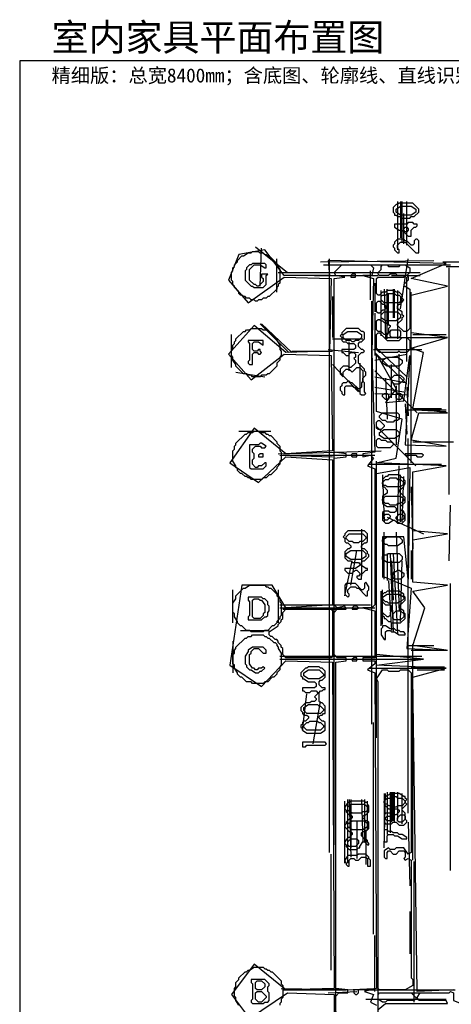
# Model space of a CAD drawing. Header units: millimetres. Extents: x -171 to 29168, y -21389 to 9617.
# Tile 56 of 60: x 20432 to 22706, y 2639 to 7830. Entities that reach past the tile are written whole.
import ezdxf

# ---------------------------------------------------------------- set-up
doc = ezdxf.new("R2010")
doc.units = ezdxf.units.MM
for name, color, linetype in [('REFERENCE_FRAME', 3, 'Continuous'), ('REFERENCE_TEXT', 2, 'Continuous'), ('TRACE_CONTOUR_FINE', 8, 'Continuous'), ('TRACE_CONTOUR_MAJOR', 7, 'Continuous'), ('TRACE_DARK_PIXELS', 250, 'Continuous'), ('TRACE_STRAIGHT_LINES', 4, 'Continuous')]:
    doc.layers.add(name, color=color, linetype=linetype)
doc.styles.add('CHINESE', font='simhei.ttf')

msp = doc.modelspace()

# ---------------------------------------------------------------- linework, layer by layer
at = {"layer": 'REFERENCE_FRAME'}
msp.add_lwpolyline([(20432, -168), (29168, -168), (29168, 7612.5), (20432, 7612.5)], close=True, dxfattribs=at)
at = {"layer": 'TRACE_CONTOUR_FINE'}
for points in [[(22455.2, 6728), (22463.1, 6735.9), (22471.1, 6735.9), (22479.1, 6728), (22479.1, 6720), (22471.1, 6712), (22463.1, 6712), (22455.2, 6720)], [(22176.5, 6481.1), (22176.5, 6473.2), (22200.4, 6473.2), (22200.4, 6489.1), (22184.5, 6489.1)], [(22343.7, 5852.1), (22351.7, 5860.1), (22367.6, 5860.1), (22375.5, 5852.1), (22375.5, 5836.2), (22367.6, 5828.2), (22359.6, 5828.2), (22343.7, 5844.2)], [(22415.4, 5852.1), (22423.3, 5860.1), (22439.2, 5860.1), (22447.2, 5852.1), (22447.2, 5836.2), (22439.2, 5828.2), (22423.3, 5828.2), (22415.4, 5836.2)], [(21690.8, 5533.6), (21690.8, 5525.7), (21714.7, 5525.7), (21714.7, 5541.6), (21698.8, 5541.6)], [(22176.5, 5533.6), (22184.5, 5525.7), (22208.3, 5525.7), (22208.3, 5541.6), (22184.5, 5541.6)], [(22463.1, 5541.6), (22463.1, 5533.6), (22518.9, 5533.6), (22526.8, 5525.7), (22550.7, 5525.7), (22558.7, 5533.6), (22550.7, 5541.6)], [(22351.7, 5199.2), (22351.7, 5215.2), (22359.6, 5223.1), (22375.5, 5223.1), (22383.5, 5215.2), (22383.5, 5207.2), (22367.6, 5191.3), (22359.6, 5191.3)], [(22415.4, 5207.2), (22431.3, 5223.1), (22447.2, 5223.1), (22455.2, 5215.2), (22455.2, 5199.2), (22447.2, 5191.3), (22423.3, 5191.3), (22415.4, 5199.2)], [(22184.5, 4721.5), (22208.3, 4721.5), (22216.3, 4729.5), (22208.3, 4737.4), (22192.4, 4737.4), (22184.5, 4729.5)], [(22184.5, 4458.8), (22184.5, 4450.8), (22208.3, 4450.8), (22208.3, 4466.7), (22192.4, 4466.7)], [(22359.6, 3622.7), (22367.6, 3630.7), (22383.5, 3630.7), (22391.5, 3622.7), (22391.5, 3614.8), (22383.5, 3606.8), (22367.6, 3606.8), (22359.6, 3614.8)], [(22192.4, 2715.1), (22192.4, 2699.1), (22200.4, 2691.2), (22208.3, 2691.2), (22216.3, 2699.1), (22216.3, 2715.1)]]:
    msp.add_lwpolyline(points, close=True, dxfattribs=at)
at = {"layer": 'TRACE_CONTOUR_MAJOR'}
for points in [[(22399.4, 6839.4), (22399.4, 6815.5), (22407.4, 6807.6), (22407.4, 6799.6), (22415.4, 6799.6), (22423.3, 6791.7), (22439.2, 6791.7), (22447.2, 6783.7), (22487, 6783.7), (22495, 6791.7), (22510.9, 6791.7), (22534.8, 6815.5), (22534.8, 6831.5), (22502.9, 6863.3), (22431.3, 6863.3), (22423.3, 6855.4), (22415.4, 6855.4)], [(22415.4, 6831.5), (22439.2, 6847.4), (22495, 6847.4), (22518.9, 6831.5), (22518.9, 6815.5), (22495, 6799.6), (22439.2, 6799.6), (22415.4, 6815.5)], [(22526.8, 6751.8), (22510.9, 6751.8), (22502.9, 6759.8), (22479.1, 6759.8), (22471.1, 6751.8), (22407.4, 6751.8), (22407.4, 6735.9), (22431.3, 6720), (22447.2, 6720), (22479.1, 6688.2), (22495, 6688.2), (22495, 6720), (22510.9, 6735.9), (22518.9, 6735.9), (22526.8, 6743.9)], [(22399.4, 6640.4), (22399.4, 6632.4), (22407.4, 6624.5), (22407.4, 6616.5), (22423.3, 6600.6), (22431.3, 6600.6), (22431.3, 6616.5), (22423.3, 6624.5), (22423.3, 6640.4), (22439.2, 6656.3), (22463.1, 6656.3), (22518.9, 6600.6), (22534.8, 6600.6), (22534.8, 6664.3), (22526.8, 6672.2), (22518.9, 6672.2), (22510.9, 6664.3), (22510.9, 6648.3), (22502.9, 6640.4), (22495, 6640.4), (22471.1, 6664.3), (22463.1, 6664.3), (22455.2, 6672.2), (22423.3, 6672.2), (22407.4, 6656.3), (22407.4, 6648.3)], [(21659, 6608.5), (21690.8, 6608.5), (21698.8, 6600.6), (21714.7, 6600.6), (21722.7, 6592.6), (21730.6, 6592.6), (21738.6, 6584.6), (21746.5, 6584.6), (21786.4, 6544.8), (21786.4, 6536.9), (21802.3, 6513), (21802.3, 6441.3), (21794.3, 6433.4), (21794.3, 6425.4), (21786.4, 6417.4), (21786.4, 6409.5), (21746.5, 6369.7), (21738.6, 6369.7), (21730.6, 6361.7), (21714.7, 6361.7), (21706.7, 6353.7), (21690.8, 6353.7), (21682.8, 6345.8), (21674.9, 6345.8), (21666.9, 6353.7), (21651, 6353.7), (21643, 6361.7), (21627.1, 6361.7), (21619.1, 6369.7), (21611.2, 6369.7), (21603.2, 6377.6), (21595.3, 6377.6), (21587.3, 6385.6), (21587.3, 6393.6), (21563.4, 6417.4), (21563.4, 6425.4), (21555.5, 6433.4), (21555.5, 6449.3), (21547.5, 6457.3), (21547.5, 6497.1), (21555.5, 6505), (21555.5, 6520.9), (21563.4, 6528.9), (21563.4, 6536.9), (21579.3, 6552.8), (21579.3, 6560.8), (21603.2, 6584.6), (21611.2, 6584.6), (21635.1, 6600.6), (21651, 6600.6)], [(21643, 6536.9), (21627.1, 6520.9), (21627.1, 6513), (21619.1, 6505), (21619.1, 6457.3), (21651, 6425.4), (21659, 6425.4), (21666.9, 6417.4), (21714.7, 6417.4), (21730.6, 6433.4), (21730.6, 6481.1), (21738.6, 6489.1), (21706.7, 6489.1), (21706.7, 6473.2), (21714.7, 6465.2), (21714.7, 6449.3), (21690.8, 6425.4), (21682.8, 6425.4), (21674.9, 6433.4), (21666.9, 6433.4), (21643, 6457.3), (21643, 6513), (21666.9, 6536.9), (21698.8, 6536.9), (21722.7, 6520.9), (21730.6, 6520.9), (21730.6, 6536.9), (21722.7, 6544.8), (21659, 6544.8), (21651, 6536.9)], [(22319.8, 6489.1), (22319.8, 6497.1), (22335.7, 6513), (22335.7, 6528.9), (22343.7, 6536.9), (22367.6, 6536.9), (22375.5, 6528.9), (22431.3, 6528.9), (22439.2, 6536.9), (22463.1, 6536.9), (22487, 6520.9), (22487, 6497.1), (22471.1, 6481.1), (22423.3, 6481.1), (22415.4, 6489.1), (22383.5, 6489.1), (22375.5, 6481.1), (22327.8, 6481.1)], [(22319.8, 6473.2), (22455.2, 6473.2), (22463.1, 6481.1), (22471.1, 6481.1), (22479.1, 6473.2), (22479.1, 6457.3), (22455.2, 6433.4), (22455.2, 6425.4), (22463.1, 6425.4), (22487, 6409.5), (22487, 6202.5), (22471.1, 6186.5), (22455.2, 6186.5), (22423.3, 6218.4), (22423.3, 6226.4), (22447.2, 6250.2), (22447.2, 6258.2), (22455.2, 6266.2), (22447.2, 6274.1), (22447.2, 6290), (22423.3, 6306), (22423.3, 6321.9), (22431.3, 6329.9), (22439.2, 6329.9), (22455.2, 6353.7), (22447.2, 6361.7), (22447.2, 6377.6), (22431.3, 6393.6), (22415.4, 6393.6), (22407.4, 6401.5), (22367.6, 6401.5), (22359.6, 6393.6), (22343.7, 6393.6), (22327.8, 6377.6), (22319.8, 6377.6), (22311.8, 6385.6), (22311.8, 6465.2)], [(22335.7, 6369.7), (22343.7, 6377.6), (22359.6, 6377.6), (22367.6, 6385.6), (22407.4, 6385.6), (22415.4, 6377.6), (22431.3, 6377.6), (22439.2, 6369.7), (22439.2, 6345.8), (22431.3, 6337.8), (22351.7, 6337.8), (22335.7, 6353.7)], [(22319.8, 6345.8), (22327.8, 6345.8), (22343.7, 6329.9), (22351.7, 6329.9), (22359.6, 6321.9), (22359.6, 6306), (22351.7, 6298), (22343.7, 6298), (22327.8, 6282.1), (22319.8, 6282.1), (22311.8, 6290), (22311.8, 6337.8)], [(22335.7, 6274.1), (22351.7, 6290), (22423.3, 6290), (22439.2, 6274.1), (22439.2, 6258.2), (22415.4, 6242.3), (22359.6, 6242.3), (22335.7, 6258.2)], [(22319.8, 6250.2), (22327.8, 6250.2), (22335.7, 6242.3), (22343.7, 6242.3), (22351.7, 6234.3), (22359.6, 6234.3), (22383.5, 6218.4), (22383.5, 6210.4), (22375.5, 6202.5), (22375.5, 6178.6), (22367.6, 6170.6), (22351.7, 6170.6), (22335.7, 6186.5), (22319.8, 6186.5), (22311.8, 6194.5), (22311.8, 6242.3)], [(21627.1, 6194.5), (21643, 6194.5), (21651, 6202.5), (21706.7, 6202.5), (21714.7, 6194.5), (21730.6, 6194.5), (21738.6, 6186.5), (21746.5, 6186.5), (21786.4, 6146.7), (21786.4, 6138.8), (21802.3, 6114.9), (21802.3, 6091), (21810.2, 6083), (21810.2, 6059.1), (21802.3, 6051.2), (21802.3, 6035.3), (21786.4, 6019.3), (21786.4, 6003.4), (21746.5, 5963.6), (21738.6, 5963.6), (21730.6, 5955.6), (21706.7, 5955.6), (21698.8, 5947.7), (21659, 5947.7), (21651, 5955.6), (21635.1, 5955.6), (21627.1, 5963.6), (21611.2, 5963.6), (21571.4, 6003.4), (21571.4, 6011.4), (21555.5, 6035.3), (21555.5, 6051.2), (21547.5, 6059.1), (21547.5, 6091), (21555.5, 6099), (21555.5, 6114.9), (21563.4, 6122.8), (21563.4, 6130.8), (21571.4, 6138.8), (21571.4, 6146.7), (21611.2, 6186.5), (21619.1, 6186.5)], [(22152.6, 6202.5), (22128.7, 6178.6), (22128.7, 6170.6), (22120.8, 6162.7), (22128.7, 6154.7), (22128.7, 6138.8), (22136.7, 6130.8), (22152.6, 6130.8), (22160.6, 6122.8), (22192.4, 6122.8), (22200.4, 6114.9), (22200.4, 6099), (22192.4, 6091), (22128.7, 6091), (22128.7, 6075.1), (22136.7, 6075.1), (22152.6, 6059.1), (22168.5, 6059.1), (22168.5, 6067.1), (22176.5, 6075.1), (22192.4, 6075.1), (22200.4, 6067.1), (22200.4, 6051.2), (22192.4, 6043.2), (22200.4, 6035.3), (22200.4, 6019.3), (22176.5, 5995.5), (22168.5, 5995.5), (22160.6, 6003.4), (22136.7, 6003.4), (22120.8, 5987.5), (22120.8, 5963.6), (22136.7, 5947.7), (22136.7, 5971.6), (22152.6, 5987.5), (22168.5, 5987.5), (22184.5, 5971.6), (22208.3, 5995.5), (22224.3, 5995.5), (22240.2, 5979.5), (22240.2, 5923.8), (22232.2, 5915.8), (22232.2, 5891.9), (22224.3, 5884), (22216.3, 5884), (22184.5, 5915.8), (22176.5, 5915.8), (22168.5, 5923.8), (22160.6, 5923.8), (22152.6, 5915.8), (22136.7, 5915.8), (22128.7, 5907.9), (22128.7, 5899.9), (22120.8, 5891.9), (22120.8, 5876), (22128.7, 5868.1), (22128.7, 5860.1), (22136.7, 5852.1), (22144.6, 5852.1), (22144.6, 5891.9), (22152.6, 5899.9), (22184.5, 5899.9), (22192.4, 5891.9), (22200.4, 5891.9), (22224.3, 5868.1), (22224.3, 5860.1), (22232.2, 5852.1), (22248.2, 5852.1), (22256.1, 5860.1), (22248.2, 5868.1), (22248.2, 5915.8), (22240.2, 5923.8), (22240.2, 5939.7), (22256.1, 5955.6), (22256.1, 5971.6), (22248.2, 5979.5), (22248.2, 5987.5), (22216.3, 6019.3), (22216.3, 6059.1), (22232.2, 6075.1), (22240.2, 6075.1), (22248.2, 6083), (22240.2, 6091), (22232.2, 6091), (22216.3, 6106.9), (22216.3, 6122.8), (22224.3, 6130.8), (22232.2, 6130.8), (22248.2, 6146.7), (22248.2, 6178.6), (22240.2, 6186.5), (22232.2, 6186.5), (22216.3, 6202.5)], [(22136.7, 6170.6), (22160.6, 6186.5), (22208.3, 6186.5), (22232.2, 6170.6), (22232.2, 6154.7), (22216.3, 6138.8), (22200.4, 6138.8), (22192.4, 6130.8), (22184.5, 6130.8), (22176.5, 6138.8), (22152.6, 6138.8), (22136.7, 6154.7)], [(22311.8, 6170.6), (22319.8, 6178.6), (22327.8, 6178.6), (22367.6, 6138.8), (22431.3, 6138.8), (22447.2, 6154.7), (22471.1, 6154.7), (22487, 6138.8), (22487, 6091), (22471.1, 6075.1), (22439.2, 6075.1), (22431.3, 6083), (22423.3, 6075.1), (22327.8, 6075.1), (22311.8, 6091)], [(22383.5, 6186.5), (22391.5, 6194.5), (22431.3, 6194.5), (22439.2, 6186.5), (22439.2, 6162.7), (22431.3, 6154.7), (22391.5, 6154.7), (22383.5, 6162.7)], [(21714.7, 6138.8), (21635.1, 6138.8), (21635.1, 6130.8), (21643, 6122.8), (21643, 6035.3), (21635.1, 6027.3), (21635.1, 6019.3), (21643, 6011.4), (21659, 6011.4), (21659, 6067.1), (21666.9, 6075.1), (21682.8, 6075.1), (21690.8, 6067.1), (21698.8, 6067.1), (21706.7, 6075.1), (21698.8, 6083), (21698.8, 6091), (21690.8, 6091), (21682.8, 6083), (21666.9, 6083), (21659, 6091), (21659, 6122.8), (21666.9, 6130.8), (21690.8, 6130.8), (21714.7, 6114.9)], [(22343.7, 6035.3), (22367.6, 6051.2), (22423.3, 6051.2), (22447.2, 6035.3), (22447.2, 6019.3), (22431.3, 6003.4), (22367.6, 6003.4), (22343.7, 6019.3)], [(22391.5, 5923.8), (22391.5, 5939.7), (22407.4, 5955.6), (22439.2, 5955.6), (22455.2, 5939.7), (22455.2, 5931.8), (22431.3, 5907.9), (22407.4, 5907.9)], [(22311.8, 5708.8), (22319.8, 5716.8), (22327.8, 5716.8), (22351.7, 5692.9), (22351.7, 5684.9), (22335.7, 5669), (22319.8, 5669), (22311.8, 5677)], [(22327.8, 5740.7), (22343.7, 5756.6), (22423.3, 5756.6), (22431.3, 5748.6), (22431.3, 5724.7), (22423.3, 5716.8), (22407.4, 5716.8), (22399.4, 5708.8), (22367.6, 5708.8), (22359.6, 5716.8), (22343.7, 5716.8), (22327.8, 5732.7)], [(21666.9, 5661), (21690.8, 5661), (21698.8, 5653.1), (21722.7, 5653.1), (21730.6, 5645.1), (21738.6, 5645.1), (21746.5, 5637.2), (21754.5, 5637.2), (21786.4, 5605.3), (21786.4, 5597.3), (21802.3, 5581.4), (21802.3, 5557.5), (21810.2, 5549.6), (21810.2, 5509.8), (21802.3, 5501.8), (21802.3, 5485.9), (21786.4, 5470), (21786.4, 5462), (21754.5, 5430.1), (21746.5, 5430.1), (21730.6, 5414.2), (21714.7, 5414.2), (21706.7, 5406.3), (21651, 5406.3), (21643, 5414.2), (21635.1, 5414.2), (21627.1, 5422.2), (21619.1, 5422.2), (21603.2, 5438.1), (21595.3, 5438.1), (21579.3, 5454), (21579.3, 5462), (21571.4, 5470), (21571.4, 5477.9), (21555.5, 5501.8), (21555.5, 5557.5), (21563.4, 5565.5), (21563.4, 5581.4), (21571.4, 5589.4), (21571.4, 5597.3), (21619.1, 5645.1), (21627.1, 5645.1), (21635.1, 5653.1), (21659, 5653.1)], [(22327.8, 5653.1), (22351.7, 5669), (22415.4, 5669), (22431.3, 5653.1), (22431.3, 5637.2), (22407.4, 5621.2), (22351.7, 5621.2), (22327.8, 5637.2)], [(22311.8, 5613.3), (22319.8, 5621.2), (22327.8, 5621.2), (22335.7, 5613.3), (22359.6, 5613.3), (22367.6, 5605.3), (22391.5, 5605.3), (22399.4, 5597.3), (22399.4, 5589.4), (22383.5, 5573.5), (22319.8, 5573.5), (22311.8, 5581.4)], [(21706.7, 5597.3), (21698.8, 5597.3), (21690.8, 5589.4), (21643, 5589.4), (21643, 5470), (21651, 5462), (21714.7, 5462), (21730.6, 5477.9), (21730.6, 5493.8), (21722.7, 5493.8), (21706.7, 5477.9), (21690.8, 5477.9), (21682.8, 5470), (21674.9, 5470), (21659, 5485.9), (21659, 5509.8), (21666.9, 5517.7), (21666.9, 5541.6), (21659, 5549.6), (21659, 5565.5), (21674.9, 5581.4), (21698.8, 5581.4), (21706.7, 5573.5), (21722.7, 5573.5), (21730.6, 5581.4)], [(22375.5, 5430.1), (22367.6, 5422.2), (22359.6, 5422.2), (22343.7, 5406.3), (22343.7, 5366.4), (22351.7, 5366.4), (22367.6, 5350.5), (22367.6, 5334.6), (22343.7, 5318.7), (22343.7, 5278.9), (22367.6, 5262.9), (22407.4, 5262.9), (22415.4, 5255), (22415.4, 5239.1), (22407.4, 5231.1), (22383.5, 5231.1), (22375.5, 5239.1), (22351.7, 5239.1), (22343.7, 5231.1), (22343.7, 5191.3), (22359.6, 5175.4), (22375.5, 5175.4), (22399.4, 5191.3), (22407.4, 5191.3), (22423.3, 5175.4), (22447.2, 5175.4), (22463.1, 5191.3), (22463.1, 5223.1), (22455.2, 5231.1), (22455.2, 5239.1), (22447.2, 5239.1), (22439.2, 5247), (22439.2, 5262.9), (22463.1, 5286.8), (22463.1, 5310.7), (22431.3, 5342.6), (22431.3, 5350.5), (22455.2, 5366.4), (22455.2, 5374.4), (22463.1, 5382.4), (22463.1, 5398.3), (22455.2, 5406.3), (22455.2, 5414.2), (22447.2, 5414.2), (22431.3, 5430.1)], [(22343.7, 5390.3), (22359.6, 5406.3), (22375.5, 5406.3), (22383.5, 5414.2), (22415.4, 5414.2), (22423.3, 5406.3), (22439.2, 5406.3), (22455.2, 5390.3), (22455.2, 5382.4), (22439.2, 5366.4), (22367.6, 5366.4), (22359.6, 5374.4), (22351.7, 5374.4), (22343.7, 5382.4)], [(22343.7, 5302.7), (22359.6, 5318.7), (22439.2, 5318.7), (22455.2, 5302.7), (22455.2, 5294.8), (22439.2, 5278.9), (22423.3, 5278.9), (22415.4, 5270.9), (22383.5, 5270.9), (22375.5, 5278.9), (22359.6, 5278.9), (22343.7, 5294.8)], [(22160.6, 5135.5), (22144.6, 5119.6), (22144.6, 5111.7), (22136.7, 5103.7), (22144.6, 5095.7), (22144.6, 5079.8), (22152.6, 5071.8), (22160.6, 5071.8), (22176.5, 5055.9), (22176.5, 5048), (22168.5, 5040), (22160.6, 5040), (22144.6, 5024.1), (22144.6, 4992.2), (22160.6, 4976.3), (22176.5, 4976.3), (22184.5, 4968.3), (22216.3, 4968.3), (22224.3, 4960.4), (22224.3, 4952.4), (22200.4, 4936.5), (22144.6, 4936.5), (22144.6, 4928.5), (22160.6, 4912.6), (22184.5, 4912.6), (22200.4, 4928.5), (22208.3, 4928.5), (22224.3, 4912.6), (22224.3, 4904.6), (22216.3, 4896.7), (22208.3, 4896.7), (22208.3, 4888.7), (22216.3, 4880.8), (22232.2, 4880.8), (22232.2, 4904.6), (22256.1, 4928.5), (22264.1, 4928.5), (22264.1, 4936.5), (22256.1, 4936.5), (22232.2, 4952.4), (22232.2, 4968.3), (22240.2, 4976.3), (22248.2, 4976.3), (22272, 5000.2), (22272, 5008.2), (22264.1, 5016.1), (22264.1, 5024.1), (22248.2, 5040), (22240.2, 5040), (22232.2, 5048), (22232.2, 5055.9), (22248.2, 5071.8), (22256.1, 5071.8), (22264.1, 5079.8), (22264.1, 5119.6), (22248.2, 5135.5)], [(22152.6, 5103.7), (22168.5, 5119.6), (22240.2, 5119.6), (22256.1, 5103.7), (22256.1, 5095.7), (22240.2, 5079.8), (22224.3, 5079.8), (22216.3, 5071.8), (22192.4, 5071.8), (22184.5, 5079.8), (22168.5, 5079.8), (22152.6, 5095.7)], [(22343.7, 5087.8), (22367.6, 5103.7), (22431.3, 5103.7), (22447.2, 5087.8), (22447.2, 5071.8), (22423.3, 5055.9), (22375.5, 5055.9), (22367.6, 5063.9), (22359.6, 5063.9), (22343.7, 5079.8)], [(22152.6, 5016.1), (22176.5, 5032), (22240.2, 5032), (22256.1, 5016.1), (22256.1, 5000.2), (22232.2, 4984.3), (22176.5, 4984.3), (22152.6, 5000.2)], [(22343.7, 5000.2), (22351.7, 5008.2), (22367.6, 5008.2), (22375.5, 5016.1), (22431.3, 5016.1), (22447.2, 5000.2), (22447.2, 4984.3), (22431.3, 4968.3), (22367.6, 4968.3), (22343.7, 4984.3)], [(22399.4, 4912.6), (22407.4, 4920.6), (22415.4, 4920.6), (22423.3, 4928.5), (22431.3, 4928.5), (22455.2, 4912.6), (22455.2, 4896.7), (22439.2, 4880.8), (22407.4, 4880.8), (22399.4, 4888.7)], [(21643, 4848.9), (21722.7, 4848.9), (21730.6, 4840.9), (21738.6, 4840.9), (21746.5, 4833), (21754.5, 4833), (21786.4, 4801.1), (21786.4, 4793.2), (21802.3, 4777.3), (21802.3, 4761.3), (21810.2, 4753.4), (21810.2, 4689.7), (21802.3, 4681.7), (21802.3, 4673.7), (21786.4, 4657.8), (21786.4, 4649.9), (21770.4, 4633.9), (21762.5, 4633.9), (21738.6, 4610), (21722.7, 4610), (21714.7, 4602.1), (21651, 4602.1), (21643, 4610), (21627.1, 4610), (21603.2, 4633.9), (21595.3, 4633.9), (21579.3, 4649.9), (21579.3, 4657.8), (21563.4, 4681.7), (21563.4, 4697.6), (21555.5, 4705.6), (21555.5, 4753.4), (21571.4, 4777.3), (21571.4, 4793.2), (21611.2, 4833), (21619.1, 4833)], [(22272, 4840.9), (22256.1, 4864.8), (22248.2, 4856.9), (22248.2, 4833), (22240.2, 4825), (22232.2, 4825), (22200.4, 4856.9), (22152.6, 4856.9), (22144.6, 4848.9), (22144.6, 4801.1), (22160.6, 4785.2), (22168.5, 4793.2), (22168.5, 4801.1), (22160.6, 4809.1), (22160.6, 4825), (22176.5, 4840.9), (22200.4, 4840.9), (22208.3, 4833), (22216.3, 4833), (22256.1, 4793.2), (22264.1, 4793.2), (22264.1, 4817.1), (22272, 4825)], [(21635.1, 4785.2), (21635.1, 4769.3), (21643, 4761.3), (21643, 4689.7), (21635.1, 4681.7), (21635.1, 4665.8), (21706.7, 4665.8), (21722.7, 4681.7), (21730.6, 4681.7), (21738.6, 4689.7), (21738.6, 4705.6), (21746.5, 4713.6), (21746.5, 4737.4), (21738.6, 4745.4), (21738.6, 4761.3), (21722.7, 4777.3), (21714.7, 4777.3), (21706.7, 4785.2)], [(21666.9, 4777.3), (21690.8, 4777.3), (21698.8, 4769.3), (21706.7, 4769.3), (21722.7, 4745.4), (21722.7, 4705.6), (21714.7, 4697.6), (21714.7, 4689.7), (21698.8, 4673.7), (21666.9, 4673.7), (21659, 4681.7), (21659, 4769.3)], [(22367.6, 4817.1), (22359.6, 4809.1), (22351.7, 4809.1), (22335.7, 4793.2), (22343.7, 4785.2), (22343.7, 4761.3), (22359.6, 4745.4), (22383.5, 4745.4), (22391.5, 4737.4), (22391.5, 4713.6), (22383.5, 4705.6), (22383.5, 4689.7), (22375.5, 4681.7), (22367.6, 4681.7), (22343.7, 4705.6), (22343.7, 4689.7), (22351.7, 4681.7), (22351.7, 4673.7), (22359.6, 4673.7), (22375.5, 4657.8), (22383.5, 4657.8), (22391.5, 4649.9), (22439.2, 4649.9), (22463.1, 4673.7), (22463.1, 4697.6), (22455.2, 4705.6), (22455.2, 4713.6), (22431.3, 4729.5), (22431.3, 4737.4), (22463.1, 4769.3), (22463.1, 4785.2), (22455.2, 4793.2), (22455.2, 4801.1), (22431.3, 4817.1)], [(22343.7, 4785.2), (22367.6, 4801.1), (22431.3, 4801.1), (22439.2, 4793.2), (22447.2, 4793.2), (22455.2, 4785.2), (22455.2, 4777.3), (22439.2, 4761.3), (22431.3, 4761.3), (22423.3, 4753.4), (22375.5, 4753.4), (22367.6, 4761.3), (22359.6, 4761.3), (22343.7, 4777.3)], [(21746.5, 4602.1), (21794.3, 4633.9), (21794.3, 4641.9), (21810.2, 4657.8), (21810.2, 4665.8), (21818.2, 4673.7), (21818.2, 4705.6), (21834.1, 4721.5), (22073, 4721.5), (22080.9, 4713.6), (22080.9, 4474.7), (22073, 4466.7), (21834.1, 4466.7), (21818.2, 4482.7), (21818.2, 4514.5), (21810.2, 4522.5), (21810.2, 4530.4), (21794.3, 4546.4), (21794.3, 4554.3), (21786.4, 4562.3), (21778.4, 4562.3), (21762.5, 4578.2), (21754.5, 4578.2), (21746.5, 4586.2)], [(22415.4, 4713.6), (22439.2, 4713.6), (22455.2, 4697.6), (22455.2, 4681.7), (22439.2, 4665.8), (22407.4, 4665.8), (22399.4, 4673.7), (22399.4, 4697.6)], [(22335.7, 4618), (22335.7, 4586.2), (22351.7, 4562.3), (22359.6, 4562.3), (22359.6, 4602.1), (22367.6, 4610), (22383.5, 4610), (22391.5, 4602.1), (22407.4, 4602.1), (22431.3, 4586.2), (22463.1, 4586.2), (22463.1, 4594.1), (22455.2, 4602.1), (22439.2, 4602.1), (22431.3, 4610), (22415.4, 4610), (22407.4, 4618), (22383.5, 4618), (22359.6, 4633.9), (22343.7, 4633.9), (22343.7, 4626)], [(21659, 4586.2), (21714.7, 4586.2), (21722.7, 4578.2), (21730.6, 4578.2), (21738.6, 4570.2), (21746.5, 4570.2), (21770.4, 4546.4), (21778.4, 4546.4), (21786.4, 4538.4), (21786.4, 4530.4), (21794.3, 4522.5), (21794.3, 4514.5), (21810.2, 4490.6), (21810.2, 4426.9), (21802.3, 4419), (21802.3, 4403), (21786.4, 4387.1), (21786.4, 4379.1), (21770.4, 4363.2), (21762.5, 4363.2), (21738.6, 4339.3), (21722.7, 4339.3), (21714.7, 4331.4), (21659, 4331.4), (21651, 4339.3), (21627.1, 4339.3), (21603.2, 4363.2), (21595.3, 4363.2), (21579.3, 4379.1), (21579.3, 4387.1), (21563.4, 4411), (21563.4, 4426.9), (21555.5, 4434.9), (21555.5, 4482.7), (21563.4, 4490.6), (21563.4, 4506.5), (21571.4, 4514.5), (21571.4, 4522.5), (21619.1, 4570.2), (21627.1, 4570.2), (21635.1, 4578.2), (21651, 4578.2)], [(21659, 4522.5), (21635.1, 4506.5), (21635.1, 4498.6), (21619.1, 4474.7), (21619.1, 4434.9), (21627.1, 4426.9), (21627.1, 4419), (21643, 4403), (21651, 4403), (21674.9, 4387.1), (21690.8, 4387.1), (21698.8, 4395.1), (21706.7, 4395.1), (21722.7, 4411), (21714.7, 4419), (21706.7, 4411), (21690.8, 4411), (21682.8, 4403), (21674.9, 4403), (21666.9, 4411), (21659, 4411), (21643, 4434.9), (21643, 4482.7), (21651, 4490.6), (21651, 4498.6), (21666.9, 4514.5), (21690.8, 4514.5), (21714.7, 4490.6), (21730.6, 4490.6), (21730.6, 4506.5), (21714.7, 4522.5)], [(21953.6, 4419), (21945.6, 4411), (21937.6, 4411), (21913.7, 4387.1), (21913.7, 4371.2), (21921.7, 4363.2), (21921.7, 4355.3), (21929.7, 4355.3), (21953.6, 4339.3), (21985.4, 4339.3), (21993.4, 4331.4), (21993.4, 4315.5), (21985.4, 4307.5), (21921.7, 4307.5), (21921.7, 4291.6), (21929.7, 4291.6), (21937.6, 4283.6), (21961.5, 4283.6), (21969.5, 4291.6), (21993.4, 4291.6), (22001.3, 4283.6), (22001.3, 4275.6), (21985.4, 4259.7), (21993.4, 4251.8), (21993.4, 4243.8), (21985.4, 4235.8), (21969.5, 4235.8), (21961.5, 4227.9), (21937.6, 4227.9), (21913.7, 4204), (21913.7, 4188.1), (21921.7, 4180.1), (21921.7, 4172.1), (21929.7, 4164.2), (21945.6, 4164.2), (21953.6, 4156.2), (21953.6, 4148.2), (21937.6, 4132.3), (21929.7, 4132.3), (21921.7, 4124.4), (21921.7, 4116.4), (21913.7, 4108.4), (21913.7, 4100.5), (21921.7, 4092.5), (21921.7, 4084.5), (21945.6, 4068.6), (22017.3, 4068.6), (22041.1, 4084.5), (22041.1, 4124.4), (22033.2, 4132.3), (22025.2, 4132.3), (22009.3, 4148.2), (22009.3, 4156.2), (22017.3, 4164.2), (22025.2, 4164.2), (22033.2, 4172.1), (22041.1, 4172.1), (22041.1, 4211.9), (22025.2, 4227.9), (22017.3, 4227.9), (22009.3, 4235.8), (22009.3, 4283.6), (22017.3, 4291.6), (22025.2, 4291.6), (22033.2, 4299.5), (22041.1, 4299.5), (22041.1, 4307.5), (22025.2, 4307.5), (22009.3, 4323.4), (22009.3, 4339.3), (22017.3, 4347.3), (22025.2, 4347.3), (22041.1, 4363.2), (22041.1, 4395.1), (22025.2, 4411), (22017.3, 4411), (22009.3, 4419)], [(21929.7, 4387.1), (21953.6, 4403), (22009.3, 4403), (22033.2, 4379.1), (22033.2, 4371.2), (22009.3, 4355.3), (21953.6, 4355.3), (21929.7, 4371.2)], [(22343.7, 4403), (22367.6, 4403), (22375.5, 4395.1), (22431.3, 4395.1), (22439.2, 4403), (22479.1, 4403), (22495, 4387.1), (22495, 3439.6), (22479.1, 3431.7), (22455.2, 3463.5), (22415.4, 3463.5), (22407.4, 3455.5), (22383.5, 3455.5), (22375.5, 3463.5), (22351.7, 3447.6), (22351.7, 3415.7), (22359.6, 3407.8), (22367.6, 3407.8), (22367.6, 3439.6), (22375.5, 3447.6), (22383.5, 3447.6), (22399.4, 3431.7), (22415.4, 3431.7), (22431.3, 3447.6), (22455.2, 3447.6), (22463.1, 3439.6), (22463.1, 3415.7), (22455.2, 3407.8), (22463.1, 3399.8), (22479.1, 3407.8), (22495, 3399.8), (22495, 2778.8), (22502.9, 2770.8), (22502.9, 2739), (22463.1, 2715.1), (22327.8, 2715.1), (22319.8, 2723), (22319.8, 4339.3), (22311.8, 4355.3)], [(21929.7, 4204), (21953.6, 4219.9), (22001.3, 4219.9), (22009.3, 4211.9), (22017.3, 4211.9), (22033.2, 4196), (22033.2, 4188.1), (22017.3, 4172.1), (21945.6, 4172.1), (21929.7, 4188.1)], [(21929.7, 4108.4), (21945.6, 4124.4), (21953.6, 4124.4), (21961.5, 4132.3), (22001.3, 4132.3), (22009.3, 4124.4), (22017.3, 4124.4), (22033.2, 4108.4), (22033.2, 4100.5), (22017.3, 4084.5), (21945.6, 4084.5), (21929.7, 4100.5)], [(21921.7, 3997), (21937.6, 3997), (21945.6, 4004.9), (22041.1, 4004.9), (22049.1, 4012.9), (22041.1, 4020.9), (21921.7, 4020.9)], [(22383.5, 3750.1), (22375.5, 3742.2), (22367.6, 3742.2), (22351.7, 3726.3), (22351.7, 3686.4), (22359.6, 3686.4), (22375.5, 3670.5), (22423.3, 3670.5), (22431.3, 3662.6), (22431.3, 3654.6), (22415.4, 3638.7), (22399.4, 3638.7), (22391.5, 3646.6), (22359.6, 3646.6), (22351.7, 3638.7), (22351.7, 3598.9), (22359.6, 3590.9), (22391.5, 3590.9), (22399.4, 3598.9), (22415.4, 3598.9), (22431.3, 3582.9), (22455.2, 3582.9), (22471.1, 3598.9), (22471.1, 3606.8), (22463.1, 3614.8), (22463.1, 3646.6), (22447.2, 3662.6), (22447.2, 3670.5), (22471.1, 3694.4), (22463.1, 3702.4), (22463.1, 3710.3), (22471.1, 3718.3), (22463.1, 3726.3), (22463.1, 3734.2), (22455.2, 3734.2), (22431.3, 3750.1)], [(22248.2, 3710.3), (22176.5, 3710.3), (22168.5, 3702.4), (22160.6, 3702.4), (22144.6, 3678.5), (22144.6, 3670.5), (22152.6, 3662.6), (22152.6, 3654.6), (22168.5, 3638.7), (22176.5, 3638.7), (22184.5, 3630.7), (22184.5, 3622.7), (22176.5, 3614.8), (22168.5, 3614.8), (22152.6, 3598.9), (22152.6, 3590.9), (22144.6, 3582.9), (22144.6, 3575), (22168.5, 3551.1), (22176.5, 3551.1), (22184.5, 3543.1), (22184.5, 3535.2), (22168.5, 3519.2), (22160.6, 3519.2), (22144.6, 3495.4), (22144.6, 3487.4), (22152.6, 3479.4), (22152.6, 3471.5), (22168.5, 3455.5), (22208.3, 3455.5), (22216.3, 3463.5), (22224.3, 3463.5), (22224.3, 3471.5), (22240.2, 3495.4), (22248.2, 3495.4), (22264.1, 3479.4), (22272, 3479.4), (22272, 3487.4), (22264.1, 3495.4), (22264.1, 3503.3), (22256.1, 3511.3), (22248.2, 3511.3), (22232.2, 3527.2), (22232.2, 3543.1), (22240.2, 3551.1), (22256.1, 3551.1), (22272, 3567), (22272, 3598.9), (22264.1, 3606.8), (22256.1, 3606.8), (22240.2, 3622.7), (22240.2, 3630.7), (22248.2, 3638.7), (22256.1, 3638.7), (22272, 3654.6), (22272, 3686.4), (22264.1, 3694.4), (22264.1, 3702.4), (22256.1, 3702.4)], [(22160.6, 3678.5), (22176.5, 3694.4), (22248.2, 3694.4), (22264.1, 3678.5), (22264.1, 3662.6), (22256.1, 3654.6), (22240.2, 3654.6), (22232.2, 3646.6), (22184.5, 3646.6), (22160.6, 3662.6)], [(22351.7, 3710.3), (22367.6, 3726.3), (22391.5, 3726.3), (22399.4, 3734.2), (22415.4, 3734.2), (22423.3, 3726.3), (22447.2, 3726.3), (22463.1, 3710.3), (22463.1, 3702.4), (22447.2, 3686.4), (22423.3, 3686.4), (22415.4, 3678.5), (22399.4, 3678.5), (22391.5, 3686.4), (22375.5, 3686.4), (22367.6, 3694.4), (22359.6, 3694.4), (22351.7, 3702.4)], [(22439.2, 3638.7), (22455.2, 3638.7), (22463.1, 3630.7), (22463.1, 3614.8), (22447.2, 3598.9), (22431.3, 3598.9), (22423.3, 3606.8), (22423.3, 3622.7)], [(22160.6, 3590.9), (22184.5, 3606.8), (22248.2, 3606.8), (22264.1, 3590.9), (22264.1, 3575), (22240.2, 3559.1), (22184.5, 3559.1), (22160.6, 3575)], [(22351.7, 3559.1), (22351.7, 3495.4), (22367.6, 3495.4), (22367.6, 3527.2), (22375.5, 3535.2), (22399.4, 3535.2), (22407.4, 3527.2), (22423.3, 3527.2), (22447.2, 3511.3), (22471.1, 3511.3), (22471.1, 3519.2), (22447.2, 3535.2), (22431.3, 3535.2), (22423.3, 3543.1), (22399.4, 3543.1), (22391.5, 3551.1), (22375.5, 3551.1), (22367.6, 3559.1)], [(22160.6, 3479.4), (22160.6, 3495.4), (22176.5, 3511.3), (22208.3, 3511.3), (22216.3, 3503.3), (22216.3, 3487.4), (22200.4, 3471.5), (22168.5, 3471.5)], [(22144.6, 3399.8), (22144.6, 3391.8), (22152.6, 3383.9), (22152.6, 3375.9), (22160.6, 3368), (22168.5, 3368), (22168.5, 3399.8), (22176.5, 3407.8), (22192.4, 3407.8), (22200.4, 3399.8), (22216.3, 3399.8), (22232.2, 3415.7), (22256.1, 3415.7), (22264.1, 3407.8), (22264.1, 3368), (22280, 3368), (22280, 3399.8), (22272, 3407.8), (22272, 3415.7), (22256.1, 3431.7), (22216.3, 3431.7), (22208.3, 3423.7), (22160.6, 3423.7)], [(21651, 2770.8), (21651, 2754.9), (21659, 2746.9), (21659, 2667.3), (21651, 2659.3), (21651, 2651.4), (21659, 2643.4), (21714.7, 2643.4), (21722.7, 2651.4), (21738.6, 2651.4), (21746.5, 2659.3), (21746.5, 2699.1), (21738.6, 2707.1), (21738.6, 2731), (21746.5, 2739), (21746.5, 2746.9), (21722.7, 2770.8)], [(21674.9, 2754.9), (21682.8, 2762.8), (21706.7, 2762.8), (21722.7, 2746.9), (21722.7, 2731), (21706.7, 2715.1), (21682.8, 2715.1), (21674.9, 2723)], [(21674.9, 2699.1), (21682.8, 2707.1), (21706.7, 2707.1), (21730.6, 2683.2), (21730.6, 2675.3), (21706.7, 2651.4), (21690.8, 2651.4), (21674.9, 2667.3)], [(22319.8, 2691.2), (22327.8, 2699.1), (22495, 2699.1), (22518.9, 2675.3), (22518.9, 2667.3), (22510.9, 2659.3), (22367.6, 2659.3), (22359.6, 2651.4), (22343.7, 2651.4), (22319.8, 2667.3)]]:
    msp.add_lwpolyline(points, close=True, dxfattribs=at)
for points in [[(22717.9, 2715.1), (22526.8, 2707.1), (22502.9, 4363.2), (22678.1, 4411), (22311.8, 4426.9), (22558.7, 4458.8), (22311.8, 4482.7), (22311.8, 5438.1), (22487, 5470), (22479.1, 4880.8), (22455.2, 5103.7), (22343.7, 5103.7), (22343.7, 4896.7), (22495, 4833), (22471.1, 4514.5), (22678.1, 4506.5), (22502.9, 4530.4), (22566.6, 4729.5), (22502.9, 4817.1), (22686.1, 4848.9), (22502.9, 4864.8), (22502.9, 5087.8), (22686.1, 5119.6), (22502.9, 5135.5), (22502.9, 5446.1), (22678.1, 5477.9), (22311.8, 5493.8), (22415.4, 5517.7), (22447.2, 5724.7), (22311.8, 5764.5), (22311.8, 6067.1), (22415.4, 5884), (22359.6, 5812.3), (22455.2, 5820.3), (22487, 6059.1), (22463.1, 5589.4), (22678.1, 5581.4), (22495, 5613.3), (22534.8, 5756.6), (22686.1, 5756.6), (22502.9, 5780.5), (22558.7, 6075.1), (22495, 6099), (22686.1, 6154.7), (22495, 6178.6), (22495, 6377.6), (22686.1, 6425.4), (22495, 6465.2), (22678.1, 6544.8), (22057.1, 6560.8), (22065, 6481.1), (21826.2, 6481.1), (21722.7, 6616.5), (21587.3, 6592.6), (21531.6, 6457.3), (21635.1, 6337.8), (21826.2, 6473.2), (22073, 6465.2), (22065, 6083), (21834.1, 6075.1), (21666.9, 6218.4), (21531.6, 6067.1), (21651, 5931.8), (21826.2, 6067.1), (22073, 6059.1), (22080.9, 5557.5), (21834.1, 5541.6), (21666.9, 5677), (21539.5, 5493.8), (21690.8, 5390.3), (21834.1, 5525.7), (22080.9, 5509.8), (22080.9, 4745.4), (21834.1, 4729.5), (21762.5, 4848.9), (21603.2, 4848.9), (21539.5, 4426.9), (21706.7, 4315.5), (21834.1, 4450.8), (22080.9, 4442.8), (22088.9, 2723), (21834.1, 2715.1), (21666.9, 2850.4), (21547.5, 2691.2), (21643, 2563.8), (21842.1, 2699.1), (22088.9, 2691.2), (22088.9, 2006.4)], [(22104.8, 2038.3), (22096.9, 2683.2), (22112.8, 2699.1), (22160.6, 2699.1), (22160.6, 2715.1), (22096.9, 2723), (22096.9, 4442.8), (22152.6, 4450.8), (22152.6, 4466.7), (22104.8, 4466.7), (22088.9, 4482.7), (22088.9, 4705.6), (22104.8, 4721.5), (22152.6, 4721.5), (22144.6, 4737.4), (22104.8, 4729.5), (22088.9, 4745.4), (22088.9, 5517.7), (22152.6, 5525.7), (22152.6, 5541.6), (22088.9, 5549.6), (22088.9, 6465.2), (22144.6, 6473.2), (22096.9, 6481.1), (22088.9, 6497.1), (22128.7, 6536.9), (22280, 6536.9), (22295.9, 6520.9), (22288, 6481.1), (22240.2, 6481.1), (22295.9, 6465.2), (22288, 6075.1), (22303.9, 5549.6), (22240.2, 5541.6), (22240.2, 5525.7), (22280, 5533.6), (22295.9, 5517.7), (22264.1, 5477.9), (22303.9, 5462), (22303.9, 4745.4), (22288, 4729.5), (22240.2, 4729.5), (22303.9, 4713.6), (22303.9, 4466.7), (22240.2, 4466.7), (22240.2, 4450.8), (22303.9, 4450.8), (22303.9, 4434.9), (22264.1, 4403), (22303.9, 4387.1), (22311.8, 2723), (22248.2, 2707.1), (22295.9, 2691.2), (22280, 2651.4), (22311.8, 2635.5)], [(21587.3, 2635.5), (21571.4, 2659.3), (21571.4, 2675.3), (21563.4, 2683.2), (21563.4, 2723), (21571.4, 2731), (21571.4, 2754.9), (21587.3, 2770.8), (21587.3, 2778.8), (21619.1, 2810.6), (21627.1, 2810.6), (21635.1, 2818.6), (21643, 2818.6), (21666.9, 2834.5), (21714.7, 2834.5), (21722.7, 2826.5), (21730.6, 2826.5), (21738.6, 2818.6), (21746.5, 2818.6), (21754.5, 2810.6), (21762.5, 2810.6), (21810.2, 2762.8), (21810.2, 2746.9), (21818.2, 2739), (21818.2, 2675.3), (21810.2, 2667.3), (21810.2, 2651.4), (21802.3, 2643.4), (21802.3, 2635.5)], [(22319.8, 2611.6), (22359.6, 2643.4), (22686.1, 2643.4), (22678.1, 2659.3), (22534.8, 2659.3), (22526.8, 2675.3), (22542.7, 2699.1), (22694, 2699.1), (22702, 2707.1), (22717.9, 2699.1), (22717.9, 2659.3), (22757.7, 2643.4), (22765.7, 2651.4), (22861.2, 2651.4), (22869.2, 2643.4), (22885.1, 2643.4), (22893.1, 2651.4), (23092.1, 2651.4), (23100.1, 2643.4), (23896.3, 2643.4), (23904.3, 2651.4), (24238.7, 2651.4), (24254.6, 2635.5)]]:
    msp.add_lwpolyline(points, dxfattribs=at)
at = {"layer": 'TRACE_DARK_PIXELS'}
for p, q in [((22033.2, 6536.9), (22678.1, 6536.9)), ((22367.6, 6154.7), (22678.1, 6154.7)), ((21866, 6083), (22080.9, 6083)), ((22463.1, 5772.5), (22678.1, 5772.5)), ((21818.2, 5533.6), (22200.4, 5533.6)), ((22272, 5485.9), (22654.2, 5485.9)), ((21818.2, 4721.5), (22152.6, 4721.5)), ((21818.2, 4458.8), (22152.6, 4458.8)), ((22248.2, 4458.8), (22558.7, 4458.8)), ((22272, 4411), (22678.1, 4411)), ((21818.2, 2715.1), (22152.6, 2715.1)), ((22248.2, 2715.1), (22725.9, 2715.1)), ((22367.6, 2667.3), (22678.1, 2667.3))]:
    msp.add_line(p, q, dxfattribs=at)
at = {"layer": 'TRACE_STRAIGHT_LINES'}
for p, q in [((22423.3, 6871.3), (22423.3, 6616.5)), ((22439.2, 6871.3), (22439.2, 6680.2)), ((22447.2, 6656.3), (22447.2, 6871.3)), ((22471.1, 6640.4), (22471.1, 6871.3)), ((22455.2, 6648.3), (22455.2, 6807.6)), ((21674.9, 6632.4), (21842.1, 6497.1)), ((21698.8, 6425.4), (21706.7, 6624.5)), ((21786.4, 6393.6), (21786.4, 6568.7)), ((22017.3, 6552.8), (22614.4, 6560.8)), ((22065, 3439.6), (22065, 6568.7)), ((22439.2, 6306), (22479.1, 6568.7)), ((22662.2, 6552.8), (24326.3, 6552.8)), ((21794.3, 6497.1), (22542.7, 6497.1)), ((22104.8, 6536.9), (22702, 6536.9)), ((22280, 6353.7), (22280, 6505)), ((22678.1, 6528.9), (24334.2, 6528.9)), ((22694, 5326.6), (22694, 6520.9)), ((21985.4, 6481.1), (22319.8, 6481.1)), ((22303.9, 6441.3), (22303.9, 6290)), ((22391.5, 6481.1), (22542.7, 6481.1)), ((22471.1, 6027.3), (22471.1, 6473.2)), ((22335.7, 6162.7), (22335.7, 6401.5)), ((22351.7, 6409.5), (22359.6, 6146.7)), ((22367.6, 6146.7), (22367.6, 6409.5)), ((22375.5, 6218.4), (22375.5, 6385.6)), ((22399.4, 6409.5), (22399.4, 6258.2)), ((22407.4, 6258.2), (22407.4, 6409.5)), ((22423.3, 6401.5), (22423.3, 6146.7)), ((22495, 5493.8), (22495, 6393.6)), ((22080.9, 6369.7), (22080.9, 6154.7)), ((22288, 4116.4), (22288, 6345.8)), ((22303.9, 6282.1), (22303.9, 6059.1)), ((21698.8, 6226.4), (21850, 6075.1)), ((21706.7, 6226.4), (21866, 6075.1)), ((21547.5, 5995.5), (21547.5, 6170.6)), ((22080.9, 6146.7), (22240.2, 6146.7)), ((22168.5, 5979.5), (22168.5, 6130.8)), ((22502.9, 6170.6), (22678.1, 6170.6)), ((22057.1, 6091), (22216.3, 6075.1)), ((22295.9, 6091), (22550.7, 6091)), ((22303.9, 6075.1), (22471.1, 5907.9)), ((22311.8, 6099), (22471.1, 5947.7)), ((22303.9, 6035.3), (22471.1, 6067.1)), ((22431.3, 5820.3), (22431.3, 6067.1)), ((21571.4, 5971.6), (21722.7, 5947.7)), ((22080.9, 6011.4), (22216.3, 5868.1)), ((22224.3, 6019.3), (22224.3, 5868.1)), ((22303.9, 5979.5), (22526.8, 5756.6)), ((22391.5, 5836.2), (22391.5, 6011.4)), ((22303.9, 5947.7), (22471.1, 5915.8)), ((22359.6, 5939.7), (22367.6, 5724.7)), ((22303.9, 5891.9), (22455.2, 5868.1)), ((22415.4, 5899.9), (22415.4, 5589.4)), ((22471.1, 5891.9), (22479.1, 5740.7)), ((22303.9, 5860.1), (22471.1, 5852.1)), ((22463.1, 5804.4), (22471.1, 5645.1)), ((22510.9, 5780.5), (22654.2, 5780.5)), ((22518.9, 5772.5), (22678.1, 5764.5)), ((21587.3, 5661), (21754.5, 5661)), ((22311.8, 5684.9), (22518.9, 5477.9)), ((22479.1, 3646.6), (22479.1, 5621.2)), ((21794.3, 5541.6), (22335.7, 5557.5)), ((22088.9, 3479.4), (22088.9, 5557.5)), ((22502.9, 5605.3), (22717.9, 5605.3)), ((21802.3, 5533.6), (22080.9, 5525.7)), ((22128.7, 5533.6), (22303.9, 5533.6)), ((22311.8, 4044.7), (22311.8, 5501.8)), ((22423.3, 5183.3), (22431.3, 5477.9)), ((22343.7, 5430.1), (22351.7, 5183.3)), ((22439.2, 5183.3), (22439.2, 5430.1)), ((22447.2, 5183.3), (22455.2, 5422.2)), ((22495, 5366.4), (22502.9, 5040)), ((22694, 4976.3), (22702, 5270.9)), ((22367.6, 5207.2), (22558.7, 5119.6)), ((22232.2, 5143.5), (22232.2, 4896.7)), ((22351.7, 4880.8), (22351.7, 5127.6)), ((22415.4, 5127.6), (22431.3, 4713.6)), ((22176.5, 4848.9), (22208.3, 5032)), ((22343.7, 5032), (22343.7, 4888.7)), ((22367.6, 5016.1), (22367.6, 4872.8)), ((22383.5, 5016.1), (22399.4, 4602.1)), ((22399.4, 5016.1), (22423.3, 4594.1)), ((22495, 5032), (22495, 4880.8)), ((22144.6, 4793.2), (22184.5, 4976.3)), ((22391.5, 4976.3), (22399.4, 4769.3)), ((22439.2, 4657.8), (22447.2, 4976.3)), ((22375.5, 4872.8), (22391.5, 4610)), ((22702, 3344.1), (22702, 4856.9)), ((21555.5, 4649.9), (21555.5, 4825)), ((21794.3, 4825), (21794.3, 4649.9)), ((22335.7, 4633.9), (22335.7, 4817.1)), ((22343.7, 4641.9), (22343.7, 4825)), ((21802.3, 4745.4), (22280, 4745.4)), ((21802.3, 4729.5), (22303.9, 4729.5)), ((21595.3, 4610), (21746.5, 4610)), ((21555.5, 4554.3), (21555.5, 4387.1)), ((22471.1, 4530.4), (22614.4, 4530.4)), ((22502.9, 3399.8), (22502.9, 4538.4)), ((21802.3, 4474.7), (22550.7, 4474.7)), ((22495, 4506.5), (22686.1, 4506.5)), ((21802.3, 4458.8), (22550.7, 4458.8)), ((22495, 4419), (22670.1, 4419)), ((22526.8, 4403), (22670.1, 4403)), ((21921.7, 4084.5), (21945.6, 4275.6)), ((21977.4, 4012.9), (22017.3, 4235.8)), ((22295.9, 3009.7), (22295.9, 4124.4)), ((22319.8, 2054.2), (22319.8, 4036.8)), ((22351.7, 3463.5), (22359.6, 3750.1)), ((22351.7, 3750.1), (22351.7, 3567)), ((22367.6, 3758.1), (22367.6, 3535.2)), ((22383.5, 3758.1), (22383.5, 3543.1)), ((22391.5, 3758.1), (22391.5, 3598.9)), ((22399.4, 3606.8), (22399.4, 3758.1)), ((22407.4, 3598.9), (22407.4, 3758.1)), ((22423.3, 3758.1), (22423.3, 3614.8)), ((22447.2, 3590.9), (22447.2, 3750.1)), ((22144.6, 3383.9), (22144.6, 3710.3)), ((22160.6, 3383.9), (22160.6, 3718.3)), ((22168.5, 3718.3), (22176.5, 3415.7)), ((22176.5, 3718.3), (22176.5, 3463.5)), ((22232.2, 3718.3), (22240.2, 3495.4)), ((22248.2, 3718.3), (22248.2, 3495.4)), ((22264.1, 3559.1), (22264.1, 3710.3)), ((22208.3, 3606.8), (22208.3, 3407.8)), ((22479.1, 3598.9), (22487, 3264.5)), ((22256.1, 3559.1), (22256.1, 3375.9)), ((22096.9, 2054.2), (22096.9, 3487.4)), ((22073, 2818.6), (22073, 3431.7)), ((22510.9, 2651.4), (22510.9, 3391.8)), ((22487, 3129.1), (22487, 2906.2)), ((22303.9, 2707.1), (22303.9, 3001.7)), ((21810.2, 2723), (22248.2, 2715.1)), ((22057.1, 2699.1), (22208.3, 2707.1)), ((22152.6, 2715.1), (22295.9, 2723)), ((22455.2, 2699.1), (22678.1, 2699.1)), ((22256.1, 2667.3), (22487, 2667.3))]:
    msp.add_line(p, q, dxfattribs=at)

# ---------------------------------------------------------------- texts
at = {"layer": 'REFERENCE_TEXT', "style": 'CHINESE'}
for s, height, p in [('室内家具平面布置图', 142.8, (20600, 7665.9)), ('精细版：总宽8400mm；含底图、轮廓线、直线识别、灰色细节层。', 74.256, (20600, 7498.8))]:
    msp.add_text(s, height=height, dxfattribs=at).set_placement(p)

doc.saveas('drawing.dxf')
